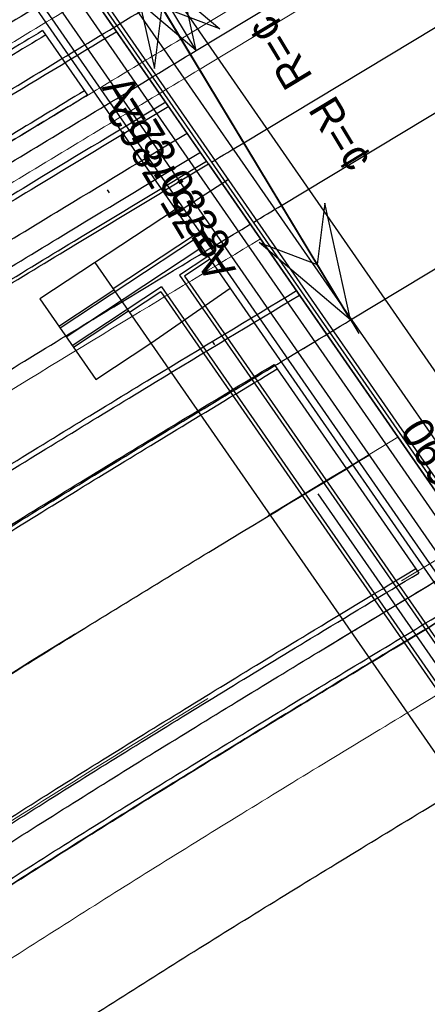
# Model space of a CAD drawing. Header units: metres. Extents: x 3458045 to 3462392, y 5482308 to 5484762.
# Tile 174 of 256: x 3459772 to 3459784, y 5483688 to 5483716. Entities that reach past the tile are written whole.
import ezdxf
from ezdxf.enums import TextEntityAlignment as Align

# ---------------------------------------------------------------- set-up
doc = ezdxf.new("R2010")
doc.units = ezdxf.units.M
for name, pattern in [('AUSGEZOGEN', [2, 1, 1]), ('GETRENNT', [31.75, 12.7, -6.35, 0, -6.35, 0, -6.35]), ('VERDECKT', [9.525, 6.35, -3.175]), ('VERDECKT2', [4.7625, 3.175, -1.5875])]:
    doc.linetypes.add(name, pattern=pattern)
doc.layers.get('0').update_dxf_attribs({"linetype": 'CONTINUOUS'})
for name, color, linetype in [('SP_ACHSE_6522', 7, 'CONTINUOUS'), ('SP_ACHSE_6721', 7, 'CONTINUOUS'), ('SP_ACHSE_6731', 7, 'CONTINUOUS'), ('SP_ACHSE_8559', 7, 'CONTINUOUS'), ('SP_ACHSE_8901', 7, 'CONTINUOUS'), ('SP_ACHSE_8911', 7, 'CONTINUOUS'), ('SP_AXIS', 7, 'CONTINUOUS'), ('SP_BW5xx-BrückenB44', 7, 'CONTINUOUS'), ('SP_Tunnelwand_L7+8', 2, 'VERDECKT2'), ('SP_Vb_Planung', 10, 'CONTINUOUS'), ('T__AXIS', 3, 'CONTINUOUS')]:
    doc.layers.add(name, color=color, linetype=linetype)
doc.styles.add('K_ISOCP', font='k_isocp.shx')
doc.linetypes.add('EISENBAHN', pattern='A,0.15,[130,ltypeshp.shx,S=0.25,R=0,X=0,Y=0],0.15', length=0.3)

# ---------------------------------------------------------------- blocks, each defined once
blk = doc.blocks.new('kmr_li')
at = {"color": 1, "linetype": 'Continuous'}
blk.add_line((0, 0), (0, 3.5714), dxfattribs=at)
at = {"color": 1}
for p, q in [((0, 0), (-0.3062, 0.9075)), ((-0.3062, 0.9075), (0, 0.5188)), ((0, 0), (0.3062, 0.9075)), ((0.3062, 0.9075), (0, 0.5188))]:
    blk.add_line(p, q, dxfattribs=at)
at = {"color": 1, "linetype": 'Continuous', "style": 'K_ISOCP'}
blk.add_attdef('STATION', text='', height=1, rotation=270.00006, dxfattribs=at).set_placement((0, 4.404), align=Align.MIDDLE_RIGHT)
blk.add_attdef('PARAOL', text='', height=1, rotation=270.00006, dxfattribs=at).set_placement((0.5, 1), align=Align.BOTTOM_RIGHT)
blk.add_attdef('PARAUL', text='', height=1, rotation=270.00006, dxfattribs=at).set_placement((-0.5, 1), align=Align.TOP_RIGHT)
blk = doc.blocks.new('kmr_re')
at = {"color": 1}
for p, q in [((0, 0), (-0.306221, -0.907473)), ((0, 0), (0.306221, -0.907473)), ((-0.306221, -0.907473), (0, -0.51875)), ((0.306221, -0.907473), (0, -0.51875))]:
    blk.add_line(p, q, dxfattribs=at)
at = {"color": 1, "linetype": 'Continuous'}
blk.add_line((0, 0), (0, -3.57143), dxfattribs=at)
at = {"color": 1, "linetype": 'Continuous', "style": 'K_ISOCP'}
blk.add_attdef('PARAUL', text='', height=1, rotation=270.0000584, dxfattribs=at).set_placement((-0.5, -1), align=Align.TOP_LEFT)
blk.add_attdef('PARAOL', text='', height=1, rotation=270.0000584, dxfattribs=at).set_placement((0.5, -1), align=Align.BOTTOM_LEFT)
blk.add_attdef('STATION', text='', height=1, rotation=270.0000584, dxfattribs=at).set_placement((0, -3.57143), align=Align.MIDDLE_LEFT)

msp = doc.modelspace()

# ---------------------------------------------------------------- linework, layer by layer
at = {"layer": 'SP_ACHSE_6522'}
msp.add_lwpolyline([(3459690.7881, 5483531.9132, -0.2377022), (3459686.1518, 5483610.9287, -0.0061985), (3459687.0669, 5483612.9743, -0.0121933), (3459689.202, 5483617.3074, -0.0105958), (3459691.5324, 5483621.5387, -0.0089985), (3459694.0269, 5483625.6756, -0.0074011), (3459696.6557, 5483629.7285, -0.0058038), (3459699.3906, 5483633.7106, -0.0926184), (3459762.8248, 5483695.6159, -0.000188), (3459762.9764, 5483695.717, -0.0049276), (3459767.5685, 5483698.7086, -0.0035197), (3459772.2105, 5483701.6223, -0.0021118), (3459776.885, 5483704.4835, -0.0007039), (3459781.5756, 5483707.3183), (3459851.7814, 5483749.6586)], format="xyb", dxfattribs=at)
at = {"layer": 'SP_ACHSE_6721'}
msp.add_lwpolyline([(3459679.7641, 5483534.8411, -0.2153203), (3459678.2508, 5483614.3812, -0.0091566), (3459679.763, 5483617.7339, -0.0118607), (3459682.128, 5483622.4365, -0.0103948), (3459684.7, 5483627.0294, -0.0089289), (3459687.4477, 5483631.5195, -0.0074631), (3459690.341, 5483635.9173, -0.0059973), (3459693.3517, 5483640.2356, -0.0909405), (3459758.1619, 5483702.9627, -0.0001847), (3459758.3163, 5483703.0655, -0.0048411), (3459762.9923, 5483706.1077, -0.0034579), (3459767.7182, 5483709.072, -0.0020747), (3459772.4766, 5483711.9837, -0.0006916), (3459777.2511, 5483714.8692), (3459883.1578, 5483778.7402)], format="xyb", dxfattribs=at)
at = {"layer": 'SP_ACHSE_6731'}
msp.add_lwpolyline([(3459881.431, 5483781.605), (3459775.3544, 5483717.6418, 0.0006868), (3459770.5464, 5483714.7367, 0.0020604), (3459765.7545, 5483711.8051, 0.003434), (3459760.995, 5483708.8211, 0.0048076), (3459756.2855, 5483705.7591, 0.0001835), (3459756.13, 5483705.6556, 0.0917105), (3459689.9388, 5483641.4448, 0.005897), (3459686.9574, 5483637.1459, 0.0073719), (3459684.0911, 5483632.7695, 0.0088469), (3459681.3683, 5483628.3025, 0.0103219), (3459678.8188, 5483623.7345, 0.011797), (3459676.4739, 5483619.0584, 0.0045035), (3459675.7031, 5483617.3858, 0.2228231), (3459677.0437, 5483532.3132, 0.0025401)], format="xyb", dxfattribs=at)
at = {"layer": 'SP_ACHSE_8559'}
msp.add_lwpolyline([(3459696.9548, 5483536.2327, -0.2344318), (3459692.8953, 5483607.6275, -0.0063737), (3459693.7491, 5483609.5568, -0.0124985), (3459695.7467, 5483613.6421, -0.0108016), (3459697.9326, 5483617.63, -0.0091049), (3459700.2755, 5483621.5278, -0.0074082), (3459702.7459, 5483625.3463, -0.0057115), (3459705.3156, 5483629.0986, -0.0928262), (3459766.845, 5483689.2823, -0.0001911), (3459766.9943, 5483689.382, -0.005006), (3459771.5129, 5483692.3293, -0.0035757), (3459776.0813, 5483695.1986, -0.0021454), (3459780.6824, 5483698.0155, -0.0007151), (3459785.2995, 5483700.806), (3459855.6534, 5483743.2356)], format="xyb", dxfattribs=at)
at = {"layer": 'SP_ACHSE_8901'}
msp.add_lwpolyline([(3459478.4179, 5483881.5975), (3459663.5917, 5483703.287, -0.0763528), (3459773.4733, 5483559.3038, -0.0026415)], format="xyb", dxfattribs=at)
at = {"layer": 'SP_ACHSE_8911'}
msp.add_lwpolyline([(3459777.2173, 5483559.7474, 0.0769413), (3459666.0197, 5483705.8087), (3459480.8452, 5483884.1198, 0.0146052)], format="xyb", dxfattribs=at)
at = {"layer": 'SP_AXIS'}
for points in [[(3459777.2173, 5483559.7474, 0.0769413), (3459666.0197, 5483705.8087), (3459480.8452, 5483884.1198, 0.0146052)], [(3459478.4179, 5483881.5975), (3459663.5917, 5483703.287, -0.0763528), (3459773.4733, 5483559.3038, -0.0026415)], [(3459881.431, 5483781.605), (3459775.3544, 5483717.6418, 0.0006868), (3459770.5464, 5483714.7367, 0.0020604), (3459765.7545, 5483711.8051, 0.003434), (3459760.995, 5483708.8211, 0.0048076), (3459756.2855, 5483705.7591, 0.0001835), (3459756.13, 5483705.6556, 0.0917105), (3459689.9388, 5483641.4448, 0.005897), (3459686.9574, 5483637.1459, 0.0073719), (3459684.0911, 5483632.7695, 0.0088469), (3459681.3683, 5483628.3025, 0.0103219), (3459678.8188, 5483623.7345, 0.011797), (3459676.4739, 5483619.0584, 0.0045035), (3459675.7031, 5483617.3858, 0.2228231), (3459677.0437, 5483532.3132, 0.0025401)], [(3459679.7641, 5483534.8411, -0.2153203), (3459678.2508, 5483614.3812, -0.0091566), (3459679.763, 5483617.7339, -0.0118607), (3459682.128, 5483622.4365, -0.0103948), (3459684.7, 5483627.0294, -0.0089289), (3459687.4477, 5483631.5195, -0.0074631), (3459690.341, 5483635.9173, -0.0059973), (3459693.3517, 5483640.2356, -0.0909405), (3459758.1619, 5483702.9627, -0.0001847), (3459758.3163, 5483703.0655, -0.0048411), (3459762.9923, 5483706.1077, -0.0034579), (3459767.7182, 5483709.072, -0.0020747), (3459772.4766, 5483711.9837, -0.0006916), (3459777.2511, 5483714.8692), (3459883.1578, 5483778.7402)], [(3459690.7881, 5483531.9132, -0.2377022), (3459686.1518, 5483610.9287, -0.0061985), (3459687.0669, 5483612.9743, -0.0121933), (3459689.202, 5483617.3074, -0.0105958), (3459691.5324, 5483621.5387, -0.0089985), (3459694.0269, 5483625.6756, -0.0074011), (3459696.6557, 5483629.7285, -0.0058038), (3459699.3906, 5483633.7106, -0.0926184), (3459762.8248, 5483695.6159, -0.000188), (3459762.9764, 5483695.717, -0.0049276), (3459767.5685, 5483698.7086, -0.0035197), (3459772.2105, 5483701.6223, -0.0021118), (3459776.885, 5483704.4835, -0.0007039), (3459781.5756, 5483707.3183), (3459851.7814, 5483749.6586)]]:
    msp.add_lwpolyline(points, format="xyb", dxfattribs=at)
at = {"layer": 'SP_BW5xx-BrückenB44', "color": 96}
for p, q in [((3459760.0036, 5483737.0725), (3459788.2819, 5483696.2695)), ((3459760.0036, 5483737.0725), (3459788.2819, 5483696.2695)), ((3459760.09, 5483737.1233), (3459788.3106, 5483696.4036)), ((3459760.09, 5483737.1233), (3459788.3677, 5483696.3212)), ((3459760.09, 5483737.1233), (3459788.3677, 5483696.3212)), ((3459789.0099, 5483696.6444), (3459762.2549, 5483735.2494)), ((3459788.5168, 5483696.3026), (3459761.7618, 5483734.9076)), ((3459761.2497, 5483734.587), (3459788.0201, 5483695.9626)), ((3459777.5373, 5483711.773), (3459772.6586, 5483718.8125)), ((3459772.9467, 5483715.4298), (3459774.2024, 5483713.6181)), ((3459777.5943, 5483711.6907), (3459788.2248, 5483696.3518)), ((3459778.1538, 5483711.2554), (3459776.723, 5483710.3307)), ((3459776.6643, 5483710.4155), (3459772.8666, 5483707.9076)), ((3459777.2339, 5483709.5936), (3459773.4363, 5483707.0857)), ((3459777.177, 5483709.6758), (3459774.9227, 5483708.1871)), ((3459777.4048, 5483709.347), (3459773.6072, 5483706.8392)), ((3459777.5757, 5483709.1004), (3459776.7821, 5483708.5764)), ((3459777.6327, 5483709.0182), (3459776.9225, 5483708.5493)), ((3459774.41, 5483708.9268), (3459785.0269, 5483693.6076)), ((3459776.9225, 5483708.5493), (3459785.6756, 5483695.9194)), ((3459776.2813, 5483708.2457), (3459773.778, 5483706.5926)), ((3459775.9765, 5483706.6666), (3459778.1965, 5483708.2052)), ((3459776.2813, 5483708.2457), (3459785.9721, 5483694.2627)), ((3459774.9455, 5483708.1542), (3459773.4021, 5483707.1351)), ((3459776.2548, 5483708.1083), (3459775.3784, 5483707.5296)), ((3459776.2548, 5483708.1083), (3459785.8899, 5483694.2057)), ((3459775.3556, 5483707.5625), (3459773.8122, 5483706.5433)), ((3459779.4335, 5483706.0701), (3459783.4857, 5483700.223))]:
    msp.add_line(p, q, dxfattribs=at)
at = {"layer": 'SP_BW5xx-BrückenB44', "color": 96, "ltscale": 0.3}
for p, q in [((3459789.0099, 5483696.6444), (3459762.2549, 5483735.2494)), ((3459788.5168, 5483696.3026), (3459761.7618, 5483734.9076))]:
    msp.add_line(p, q, dxfattribs=at)
at = {"layer": 'SP_BW5xx-BrückenB44', "color": 96, "linetype": 'GETRENNT', "ltscale": 0.8}
msp.add_line((3459786.4519, 5483694.097), (3459773.4839, 5483712.8087), dxfattribs=at)
at = {"layer": 'SP_BW5xx-BrückenB44', "color": 96}
for points in [[(3459777.6801, 5483711.7424, -0.0001349), (3459778.5826, 5483712.2864), (3459848.786, 5483754.6252)], [(3459778.8502, 5483710.0541, -0.0001183), (3459779.6405, 5483710.5305), (3459849.8447, 5483752.8698)], [(3459670.9622, 5483613.4256, -0.0093683), (3459672.4307, 5483616.9924, -0.0051343), (3459673.3121, 5483618.968, -0.011674), (3459675.6552, 5483623.7737, -0.0103411), (3459678.2331, 5483628.5189, -0.0090081), (3459681.0184, 5483633.2039, -0.0076752), (3459683.9854, 5483637.8357, -0.0063424), (3459687.1093, 5483642.424, -0.0936983), (3459752.3685, 5483706.2064, -0.0004892), (3459752.7734, 5483706.4753, -0.0047607), (3459757.3797, 5483709.4614, -0.0034005), (3459762.0812, 5483712.4014, -0.0020403), (3459766.858, 5483715.3167, -0.0006801), (3459771.6944, 5483718.2324), (3459772.6586, 5483718.8125)], [(3459671.2403, 5483613.3132, -0.0093772), (3459672.706, 5483616.873, -0.0051343), (3459673.5848, 5483618.8429, -0.011674), (3459675.9217, 5483623.6359, -0.0103411), (3459678.4937, 5483628.3703, -0.0090081), (3459681.2734, 5483633.046, -0.0076752), (3459684.2355, 5483637.67, -0.0063424), (3459687.3551, 5483642.252, -0.0936983), (3459752.5347, 5483705.9567, -0.0004892), (3459752.9391, 5483706.2252, -0.0047607), (3459757.5405, 5483709.2081, -0.0034005), (3459762.2385, 5483712.146, -0.0020403), (3459767.0132, 5483715.06, -0.0006801), (3459771.8489, 5483717.9753), (3459772.8298, 5483718.5654)], [(3459773.5686, 5483717.4994, 0.0004908), (3459770.1317, 5483715.4208, 0.0020604), (3459765.3342, 5483712.4858, 0.003434), (3459760.5654, 5483709.496, 0.0048076), (3459755.843, 5483706.4256, 0.0001835), (3459755.6867, 5483706.3216, 0.0918169), (3459689.2245, 5483641.8206, 0.0059411), (3459686.205, 5483637.462, 0.0074015), (3459683.3002, 5483633.0203, 0.0088619), (3459680.5389, 5483628.4825, 0.0103224), (3459677.9516, 5483623.8381, 0.0117829), (3459675.5699, 5483619.0799, 0.005959), (3459674.5446, 5483616.8334, 0.0080538), (3459673.2779, 5483613.8381, 0.0080538)], [(3459773.6543, 5483717.3758, 0.000492), (3459770.2095, 5483715.2925, 0.0020604), (3459765.413, 5483712.3582, 0.003434), (3459760.646, 5483709.3694, 0.0048076), (3459755.926, 5483706.3006, 0.0001835), (3459755.7698, 5483706.1967, 0.0918169), (3459689.3468, 5483641.7338, 0.0059411), (3459686.3293, 5483637.3781, 0.0074015), (3459683.4269, 5483632.94, 0.0088619), (3459680.6684, 5483628.4068, 0.0103224), (3459678.0841, 5483623.7678, 0.0117829), (3459675.7056, 5483619.0159, 0.005959), (3459674.6817, 5483616.7728, 0.0080538), (3459673.417, 5483613.7819, 0.0080538)], [(3459775.0241, 5483715.3993, 0.0005105), (3459771.4535, 5483713.2401, 0.0020604), (3459766.6739, 5483710.3161, 0.003434), (3459761.9348, 5483707.3449, 0.0048076), (3459757.2535, 5483704.3012, 0.0001835), (3459757.0997, 5483704.1989, 0.0918169), (3459691.3039, 5483640.3447, 0.0059411), (3459688.3182, 5483636.0349, 0.0074015), (3459685.4547, 5483631.6563, 0.0088619), (3459682.7405, 5483627.1957, 0.0103224), (3459680.2043, 5483622.6433, 0.0117829), (3459677.8765, 5483617.9926, 0.005959), (3459676.8768, 5483615.8023, 0.0080538), (3459675.6422, 5483612.8829, 0.0106779)], [(3459772.9467, 5483715.4298, 0.0002949), (3459770.8833, 5483714.1808, 0.0020604), (3459766.096, 5483711.2521, 0.003434), (3459761.3441, 5483708.2728, 0.0048076), (3459756.645, 5483705.2176, 0.0001835), (3459756.4901, 5483705.1146, 0.0128401), (3459745.8697, 5483697.6445, 0.0059411)], [(3459773.0324, 5483715.3063, 0.0002961), (3459770.9611, 5483714.0525, 0.0020604), (3459766.1748, 5483711.1244, 0.003434), (3459761.4247, 5483708.1463, 0.0048076), (3459756.728, 5483705.0926, 0.0001835), (3459756.5732, 5483704.9897, 0.0118521), (3459746.7621, 5483698.1178, 0.0059411)], [(3459774.1167, 5483713.7416, 0.0003106), (3459771.9459, 5483712.4277, 0.0020604), (3459767.173, 5483709.5078, 0.003434), (3459762.445, 5483706.5435, 0.0048076), (3459757.7789, 5483703.5097, 0.0001835), (3459757.6261, 5483703.4081, 0.0118628), (3459747.88, 5483696.5814, 0.0059411)], [(3459776.3939, 5483713.4228, 0.0005291), (3459772.6975, 5483711.1877, 0.0020604), (3459767.9347, 5483708.274, 0.003434), (3459763.2236, 5483705.3203, 0.0048076), (3459758.581, 5483702.3017, 0.0001835), (3459758.4295, 5483702.201, 0.0918169), (3459693.261, 5483638.9556, 0.0059411), (3459690.3072, 5483634.6917, 0.0074015), (3459687.4825, 5483630.3726, 0.0088619), (3459684.8125, 5483625.9847, 0.0103224), (3459682.3246, 5483621.5189, 0.0117829), (3459680.0474, 5483616.9692, 0.005959), (3459679.0718, 5483614.8319, 0.0080538), (3459677.8675, 5483611.9838, 0.0080538)], [(3459774.2024, 5483713.6181, 0.0003117), (3459772.0237, 5483712.2994, 0.0020604), (3459767.2518, 5483709.3801, 0.003434), (3459762.5255, 5483706.4169, 0.0048076), (3459757.8619, 5483703.3848, 0.0001835), (3459757.7092, 5483703.2832, 0.0128613), (3459747.1642, 5483695.8655, 0.0059411)], [(3459776.4795, 5483713.2993, 0.0005303), (3459772.7753, 5483711.0594, 0.0020604), (3459768.0135, 5483708.1464, 0.003434), (3459763.3042, 5483705.1937, 0.0048076), (3459758.6639, 5483702.1768, 0.0001835), (3459758.5127, 5483702.0762, 0.0918169), (3459693.3834, 5483638.8687, 0.0059411), (3459690.4315, 5483634.6078, 0.0074015), (3459687.6093, 5483630.2924, 0.0088619), (3459684.942, 5483625.909, 0.0103224), (3459682.4571, 5483621.4486, 0.0117829), (3459680.1831, 5483616.9053, 0.005959), (3459679.209, 5483614.7712, 0.0080538), (3459678.0065, 5483611.9276, 0.0080538)], [(3459678.7393, 5483610.9305, -0.007755), (3459679.8644, 5483613.6474, -0.0061985), (3459680.8492, 5483615.8488, -0.0121933), (3459683.1332, 5483620.484, -0.0105958), (3459685.6036, 5483624.9697, -0.0089985), (3459688.2254, 5483629.3177, -0.0074011), (3459690.9645, 5483633.5407, -0.0058038), (3459693.7895, 5483637.6539, -0.0926184), (3459759.0223, 5483701.3136, -0.000188), (3459759.1782, 5483701.4175, -0.0049276), (3459763.8861, 5483704.4846, -0.0035197), (3459768.6098, 5483707.4496, -0.0021118), (3459773.3337, 5483710.341, -0.0005477), (3459776.995, 5483712.5554, -0.0005477)], [(3459679.1229, 5483610.1284, -0.0093602), (3459680.461, 5483613.3894, -0.0061985), (3459681.4392, 5483615.5761, -0.0121933), (3459683.709, 5483620.1826, -0.0105958), (3459686.1662, 5483624.6441, -0.0089985), (3459688.7759, 5483628.9721, -0.0074011), (3459691.5046, 5483633.179, -0.0058038), (3459694.321, 5483637.2798, -0.0926184), (3459759.3832, 5483700.7729, -0.000188), (3459759.5386, 5483700.8766, -0.0049276), (3459764.2355, 5483703.9366, -0.0035197), (3459768.9514, 5483706.8966, -0.0021118), (3459773.6706, 5483709.7852, -0.0005529), (3459777.366, 5483712.0201)], [(3459679.401, 5483610.016, -0.0093709), (3459680.7364, 5483613.2704, -0.0061985), (3459681.7115, 5483615.4502, -0.0121933), (3459683.9748, 5483620.0435, -0.0105958), (3459686.4259, 5483624.4938, -0.0089985), (3459689.03, 5483628.8126, -0.0074011), (3459691.7538, 5483633.012, -0.0058038), (3459694.5663, 5483637.1071, -0.0926184), (3459759.5497, 5483700.5234, -0.000188), (3459759.705, 5483700.6269, -0.0049276), (3459764.3968, 5483703.6836, -0.0035197), (3459769.1091, 5483706.6414, -0.0021118), (3459773.8262, 5483709.5286, -0.0005554), (3459777.5373, 5483711.773)], [(3459679.7129, 5483610.5372, -0.0077743), (3459680.8282, 5483613.2307, -0.0061985), (3459681.8022, 5483615.4082, -0.0121933), (3459684.0634, 5483619.9971, -0.0105958), (3459686.5124, 5483624.4438, -0.0089985), (3459689.1147, 5483628.7594, -0.0074011), (3459691.8369, 5483632.9564, -0.0058038), (3459694.6481, 5483637.0495, -0.0926184), (3459759.6052, 5483700.4402, -0.000188), (3459759.7604, 5483700.5437, -0.0049276), (3459764.4505, 5483703.5993, -0.0035197), (3459769.1617, 5483706.5563, -0.0021118), (3459773.878, 5483709.4431, -0.0005562), (3459777.5943, 5483711.6907, -0.0005562)], [(3459681.6136, 5483609.7692, -0.0078132), (3459682.7098, 5483612.4171, -0.0061985), (3459683.663, 5483614.548, -0.0121933), (3459685.8797, 5483619.0464, -0.0105958), (3459688.2867, 5483623.417, -0.0089985), (3459690.8509, 5483627.6694, -0.0074011), (3459693.5401, 5483631.8155, -0.0058038), (3459696.3243, 5483635.8694, -0.0926184), (3459760.7432, 5483698.7351, -0.000188), (3459760.8971, 5483698.8377, -0.0049276), (3459765.5526, 5483701.8707, -0.0035197), (3459770.2393, 5483704.8124, -0.0021118), (3459774.9408, 5483707.6902, -0.0005728), (3459778.7644, 5483710.0024)], [(3459692.0439, 5483605.5551, -0.0069627), (3459692.8953, 5483607.6275, -0.0063737), (3459693.7491, 5483609.5568, -0.0124985), (3459695.7467, 5483613.6421, -0.0108016), (3459697.9326, 5483617.63, -0.0091049), (3459700.2755, 5483621.5278, -0.0074082), (3459702.7459, 5483625.3463, -0.0057105), (3459705.3156, 5483629.0986, -0.0928267), (3459766.845, 5483689.2823, -0.0001911), (3459766.9943, 5483689.382, -0.005006), (3459771.5129, 5483692.3293, -0.0035757), (3459776.0813, 5483695.1986, -0.0021454), (3459780.6824, 5483698.0155, -0.0006975), (3459785.1855, 5483700.7373)], [(3459696.9813, 5483603.5603, -0.0071059), (3459697.7921, 5483605.5354, -0.0063737), (3459698.5907, 5483607.34, -0.0124985), (3459700.4705, 5483611.184, -0.0108016), (3459702.5458, 5483614.9702, -0.0091049), (3459704.7888, 5483618.7019, -0.0074082), (3459707.1734, 5483622.3878, -0.0057106), (3459709.6744, 5483626.0398, -0.0928281), (3459769.8042, 5483684.8552, -0.0001911), (3459769.9501, 5483684.9527, -0.005006), (3459774.3772, 5483687.8403, -0.0035757), (3459778.8812, 5483690.6691, -0.0021454), (3459783.4433, 5483693.4622, -0.0007151), (3459788.0474, 5483696.2448), (3459788.2248, 5483696.3518)]]:
    msp.add_lwpolyline(points, format="xyb", dxfattribs=at)
at = {"layer": 'SP_BW5xx-BrückenB44', "color": 96, "ltscale": 0.3}
msp.add_lwpolyline([(3459791.9244, 5483689.3635), (3459757.4754, 5483739.0702)], dxfattribs=at)
at = {"layer": 'SP_BW5xx-BrückenB44', "color": 96}
for points in [[(3459789.914, 5483697.271), (3459763.159, 5483735.876), (3459760.3457, 5483733.9604), (3459771.0282, 5483718.5475)], [(3459761.3689, 5483734.4152), (3459760.6249, 5483733.9086), (3459787.1666, 5483695.6141), (3459787.9068, 5483696.1261)], [(3459776.6644, 5483710.4156), (3459787.116, 5483695.336), (3459789.914, 5483697.271)], [(3459776.7821, 5483708.5764), (3459785.5934, 5483695.8625), (3459786.3755, 5483696.4045)], [(3459772.8666, 5483707.9076), (3459774.4332, 5483705.6474), (3459775.9765, 5483706.6666)]]:
    msp.add_lwpolyline(points, dxfattribs=at)
at = {"layer": 'SP_BW5xx-BrückenB44', "color": 96, "ltscale": 0.5}
msp.add_lwpolyline([(3459771.0282, 5483718.5475), (3459776.6644, 5483710.4156)], dxfattribs=at)
at = {"layer": 'SP_BW5xx-BrückenB44', "color": 96, "linetype": 'VERDECKT', "lineweight": 13, "ltscale": 2, "flags": 128}
for points in [[(3459682.0772, 5483609.5819, -0.007823), (3459683.1687, 5483612.2186, -0.0061985), (3459684.1169, 5483614.3381, -0.0121933), (3459686.3226, 5483618.8146, -0.0105958), (3459688.7195, 5483623.1665, -0.0089985), (3459691.2743, 5483627.4036, -0.0074011), (3459693.9555, 5483631.5372, -0.0058038), (3459696.7332, 5483635.5815, -0.0926184), (3459761.0207, 5483698.3192, -0.000188), (3459761.1743, 5483698.4216, -0.0049276), (3459765.8214, 5483701.4491, -0.0035197), (3459770.5021, 5483704.3871, -0.0021118), (3459775.2001, 5483707.2626, -0.0005769), (3459779.0498, 5483709.5906)], [(3459685.0906, 5483608.3644, -0.0078891), (3459686.1518, 5483610.9287, -0.0061985), (3459687.0669, 5483612.9744, -0.0121933), (3459689.202, 5483617.3074, -0.0105958), (3459691.5324, 5483621.5387, -0.0089985), (3459694.0269, 5483625.6756, -0.0074011), (3459696.6557, 5483629.7285, -0.0058038), (3459699.3906, 5483633.7106, -0.0926184), (3459762.8248, 5483695.6159, -0.000188), (3459762.9764, 5483695.717, -0.0049276), (3459767.5685, 5483698.7086, -0.0035197), (3459772.2105, 5483701.6223, -0.0021118), (3459776.885, 5483704.4835, -0.0006033), (3459780.9048, 5483706.914)], [(3459688.3358, 5483607.0533, -0.0079658), (3459689.3643, 5483609.5396, -0.0061985), (3459690.2438, 5483611.5056, -0.0121933), (3459692.3029, 5483615.6842, -0.0105958), (3459694.5618, 5483619.7856, -0.0089985), (3459696.9911, 5483623.8146, -0.0074011), (3459699.5636, 5483627.7806, -0.0058038), (3459702.2525, 5483631.6958, -0.0926184), (3459764.7677, 5483692.7047, -0.000188), (3459764.9171, 5483692.8043, -0.0049276), (3459769.45, 5483695.7574, -0.0035197), (3459774.0503, 5483698.6448, -0.0021118), (3459778.6996, 5483701.4906, -0.0006319), (3459782.9025, 5483704.0315)], [(3459691.5803, 5483605.7424, -0.0069502), (3459692.4355, 5483607.8239, -0.0063737), (3459693.2944, 5483609.7649, -0.0124985), (3459695.3032, 5483613.8729, -0.0108016), (3459697.4994, 5483617.8797, -0.0091049), (3459699.8517, 5483621.7932, -0.0074082), (3459702.3301, 5483625.6241, -0.0057097), (3459704.9063, 5483629.3858, -0.0928259), (3459766.5672, 5483689.698, -0.0001911), (3459766.7168, 5483689.7979, -0.005006), (3459771.2439, 5483692.7508, -0.0035757), (3459775.8184, 5483695.6239, -0.0021454), (3459780.4232, 5483698.4431, -0.0006933), (3459784.9001, 5483701.1491)]]:
    msp.add_lwpolyline(points, format="xyb", dxfattribs=at)
at = {"layer": 'SP_BW5xx-BrückenB44', "color": 96, "flags": 128}
for points in [[(3459683.9519, 5483609.5255, -0.0049426), (3459684.6304, 5483611.1583, -0.0063737), (3459685.5773, 5483613.2982, -0.0124985), (3459687.774, 5483617.7906, -0.0108016), (3459690.1465, 5483622.1191, -0.0091049), (3459692.658, 5483626.2975, -0.0074082), (3459695.2731, 5483630.3395, -0.0057105), (3459697.9588, 5483634.2612, -0.0928243), (3459761.8506, 5483696.7543, -0.0001911), (3459762.0056, 5483696.8578, -0.005006), (3459766.6784, 5483699.9058, -0.0035757), (3459771.3557, 5483702.8435, -0.0021454), (3459776.0226, 5483705.7006, -0.0006218), (3459780.0556, 5483708.1392, -0.0005392)], [(3459684.091, 5483609.4693, -0.0049426), (3459684.7684, 5483611.0994, -0.0063737), (3459685.7137, 5483613.2357, -0.0124985), (3459687.9071, 5483617.7214, -0.0108016), (3459690.2765, 5483622.0442, -0.0091049), (3459692.7852, 5483626.2179, -0.0074082), (3459695.3978, 5483630.2561, -0.0057105), (3459698.0816, 5483634.1751, -0.0928243), (3459761.9339, 5483696.6296, -0.0001911), (3459762.0888, 5483696.733, -0.005006), (3459766.7591, 5483699.7793, -0.0035757), (3459771.4346, 5483702.7159, -0.0021454), (3459776.1003, 5483705.5724, -0.000623), (3459780.1413, 5483708.0157, -0.0003996)], [(3459685.6955, 5483609.9536, -0.0019591), (3459685.9639, 5483610.5887, -0.0063737), (3459686.8957, 5483612.6946, -0.0124985), (3459689.0603, 5483617.1214, -0.0108016), (3459691.4027, 5483621.3948, -0.0091049), (3459693.887, 5483625.528, -0.0074082), (3459696.4787, 5483629.5339, -0.0057105), (3459699.1457, 5483633.4283, -0.0928243), (3459762.6564, 5483695.5488, -0.0001911), (3459762.8104, 5483695.6517, -0.005006), (3459767.4584, 5483698.6834, -0.0035757), (3459772.1181, 5483701.6101, -0.0021454), (3459776.7744, 5483704.4608, -0.0004104), (3459779.4335, 5483706.0701)], [(3459753.7488, 5483689.1135, -0.0113877), (3459762.7397, 5483695.4241, -0.0001911), (3459762.8937, 5483695.5269, -0.005006), (3459767.539, 5483698.557, -0.0035757), (3459772.197, 5483701.4825, -0.0021454), (3459776.8521, 5483704.3325, -0.0004116), (3459779.5191, 5483705.9466)], [(3459688.5878, 5483607.6525, -0.0049426), (3459689.2284, 5483609.1941, -0.0063737), (3459690.1235, 5483611.2167, -0.0124985), (3459692.2095, 5483615.4827, -0.0108016), (3459694.4781, 5483619.6217, -0.0091049), (3459696.8958, 5483623.644, -0.0074082), (3459699.4304, 5483627.5616, -0.0057105), (3459702.0516, 5483631.3891, -0.0928243), (3459764.6291, 5483692.5974, -0.0001911), (3459764.7809, 5483692.6988, -0.005006), (3459769.3679, 5483695.6908, -0.0035757), (3459773.9847, 5483698.5904, -0.0021454), (3459778.615, 5483701.4252, -0.0005392), (3459782.1029, 5483703.535, -0.0005392)], [(3459692.279, 5483607.2936, -0.0016974), (3459692.493, 5483607.7994, -0.0063737), (3459693.3513, 5483609.7389, -0.0124985), (3459695.3586, 5483613.8441, -0.0108016), (3459697.5536, 5483617.8485, -0.0091049), (3459699.9047, 5483621.76, -0.0074082), (3459702.3821, 5483625.5893, -0.0057105), (3459704.9575, 5483629.3499, -0.0928243), (3459766.6019, 5483689.646, -0.0001911), (3459766.7515, 5483689.7459, -0.005006), (3459771.2775, 5483692.6981, -0.0035757), (3459775.8513, 5483695.5708, -0.0021454), (3459780.4556, 5483698.3896, -0.0004694), (3459783.4857, 5483700.223)], [(3459757.804, 5483683.6548, -0.0113569), (3459766.5186, 5483689.7707, -0.0001911), (3459766.6682, 5483689.8707, -0.005006), (3459771.1968, 5483692.8246, -0.0035757), (3459775.7724, 5483695.6984, -0.0021454), (3459780.3778, 5483698.5179, -0.0004681), (3459783.4001, 5483700.3466)], [(3459693.0847, 5483605.8357, -0.0049426), (3459693.6885, 5483607.2887, -0.0063737), (3459694.5333, 5483609.1977, -0.0124985), (3459696.5119, 5483613.244, -0.0108016), (3459698.6798, 5483617.1992, -0.0091049), (3459701.0065, 5483621.0701, -0.0074082), (3459703.463, 5483624.8671, -0.0057105), (3459706.0216, 5483628.6032, -0.0928243), (3459767.3243, 5483688.5653, -0.0001911), (3459767.4731, 5483688.6646, -0.005006), (3459771.9768, 5483691.6022, -0.0035757), (3459776.5348, 5483694.465, -0.0021454), (3459781.1296, 5483697.278, -0.0007048), (3459785.6778, 5483700.027, -0.0004802)], [(3459693.2238, 5483605.7795, -0.0049426), (3459693.8264, 5483607.2298, -0.0063737), (3459694.6697, 5483609.1353, -0.0124985), (3459696.6449, 5483613.1747, -0.0108016), (3459698.8097, 5483617.1243, -0.0091049), (3459701.1337, 5483620.9905, -0.0074082), (3459703.5877, 5483624.7838, -0.0057105), (3459706.1444, 5483628.517, -0.0928243), (3459767.4077, 5483688.4405, -0.0001911), (3459767.5563, 5483688.5398, -0.005006), (3459772.0575, 5483691.4758, -0.0035757), (3459776.6137, 5483694.3374, -0.0021454), (3459781.2074, 5483697.1497, -0.0007061), (3459785.7634, 5483699.9035, -0.0005392)]]:
    msp.add_lwpolyline(points, format="xyb", dxfattribs=at)
at = {"layer": 'SP_BW5xx-BrückenB44', "color": 96, "lineweight": 13}
for points in [[(3459692.9711, 5483605.1805, -0.0069881), (3459693.8149, 5483607.2346, -0.0063737), (3459694.6583, 5483609.1405, -0.0124985), (3459696.6338, 5483613.1805, -0.0108016), (3459698.7989, 5483617.1305, -0.0091049), (3459701.1231, 5483620.9971, -0.0074082), (3459703.5773, 5483624.7907, -0.0057105), (3459706.1342, 5483628.5242, -0.0928267), (3459767.4008, 5483688.4509, -0.0001911), (3459767.5494, 5483688.5502, -0.005006), (3459772.0508, 5483691.4863, -0.0035757), (3459776.6071, 5483694.348, -0.0021454), (3459781.2009, 5483697.1604, -0.000706), (3459785.7563, 5483699.9138)], [(3459694.5937, 5483604.5249, -0.0070342), (3459695.4242, 5483606.5471, -0.0063737), (3459696.2494, 5483608.412, -0.0124985), (3459698.1862, 5483612.3727, -0.0108016), (3459700.315, 5483616.2564, -0.0091049), (3459702.6063, 5483620.0684, -0.0074082), (3459705.0324, 5483623.8184, -0.0057105), (3459707.5667, 5483627.519, -0.0928267), (3459768.3733, 5483686.996, -0.0001911), (3459768.5208, 5483687.0946, -0.005006), (3459772.9921, 5483690.011, -0.0035757), (3459777.5273, 5483692.8594, -0.0021454), (3459782.1082, 5483695.664, -0.0007151), (3459786.7186, 5483698.4505), (3459786.7551, 5483698.4725)]]:
    msp.add_lwpolyline(points, format="xyb", dxfattribs=at)
at = {"layer": 'SP_Tunnelwand_L7+8'}
msp.add_lwpolyline([(3459773.8543, 5483437.9507, -0.0048267), (3459774.0272, 5483438.9405, -0.0102194), (3459774.5464, 5483441.4524, -0.0072994), (3459775.1587, 5483443.9673, -0.0043796), (3459775.8353, 5483446.4883, -0.0014599), (3459776.5472, 5483449.0221), (3459786.6178, 5483484.6011, 0.0010135), (3459787.6513, 5483488.2711, 0.0030406), (3459788.6592, 5483491.9652, 0.0050678), (3459789.6109, 5483495.6897, 0.0070949), (3459790.475, 5483499.4509, 0.0091222), (3459791.2196, 5483503.2528, 0.0111495), (3459791.8118, 5483507.0966, 0.0096243), (3459792.134, 5483509.9866, 0.0966281), (3459789.3676, 5483537.2118, 0.005752), (3459788.8587, 5483538.8251, 0.0123927), (3459787.5017, 5483542.6324, 0.0104385), (3459785.9782, 5483546.3594, 0.0084844), (3459784.3208, 5483550.013, 0.0065303), (3459782.5607, 5483553.6022, 0.0045764), (3459780.7281, 5483557.1386, 0.0026224), (3459778.8515, 5483560.6355, 0.0769413), (3459667.3099, 5483707.1486), (3459482.1353, 5483885.4597, 0.0146052)], format="xyb", dxfattribs=at)
at = {"layer": 'SP_Vb_Planung', "linetype": 'AUSGEZOGEN', "lineweight": 13, "ltscale": 13}
for points in [[(3459777.6566, 5483559.9861, 0.0769413), (3459666.3666, 5483706.1689), (3459481.192, 5483884.48, 0.0146052)], [(3459776.7779, 5483559.5086, 0.0769413), (3459665.6729, 5483705.4486), (3459480.4984, 5483883.7597, 0.0146052)], [(3459478.7647, 5483881.9576), (3459663.9385, 5483703.6472, -0.0763528), (3459773.9123, 5483559.5433, -0.0026415)], [(3459478.0711, 5483881.2373), (3459663.2449, 5483702.9268, -0.0763528), (3459773.0344, 5483559.0643, -0.0026415)], [(3459881.1728, 5483782.0332), (3459775.0962, 5483718.07, 0.0006868), (3459770.2872, 5483715.1643, 0.0020604), (3459765.4918, 5483712.2306, 0.003434), (3459760.7265, 5483709.2429, 0.0048076), (3459756.0089, 5483706.1756, 0.0001835), (3459755.8529, 5483706.0719, 0.0917105), (3459689.5312, 5483641.7344, 0.005897), (3459686.5432, 5483637.426, 0.0073719), (3459683.6688, 5483633.0373, 0.0088469), (3459680.9369, 5483628.5552, 0.0103219), (3459678.3773, 5483623.9691, 0.011797), (3459676.0217, 5483619.2719, 0.0045035), (3459675.2472, 5483617.5909, 0.2228231), (3459676.5944, 5483532.0938, 0.0025401)], [(3459881.6892, 5483781.1768), (3459775.6126, 5483717.2137, 0.0006868), (3459770.8056, 5483714.3091, 0.0020604), (3459766.0171, 5483711.3797, 0.003434), (3459761.2635, 5483708.3993, 0.0048076), (3459756.5621, 5483705.3425, 0.0001835), (3459756.407, 5483705.2394, 0.0917105), (3459690.3464, 5483641.1552, 0.005897), (3459687.3716, 5483636.8658, 0.0073719), (3459684.5134, 5483632.5018, 0.0088469), (3459681.7998, 5483628.0499, 0.0103219), (3459679.2604, 5483623.4999, 0.011797), (3459676.926, 5483618.8448, 0.0045035), (3459676.1591, 5483617.1806, 0.2228231), (3459677.493, 5483532.5326, 0.0025401)], [(3459679.3124, 5483534.6267, -0.2153203), (3459677.7913, 5483614.5783, -0.0091566), (3459679.311, 5483617.9478, -0.0118607), (3459681.6868, 5483622.6717, -0.0103948), (3459684.269, 5483627.2827, -0.0089289), (3459687.0259, 5483631.7881, -0.0074631), (3459689.9274, 5483636.1983, -0.0059973), (3459692.945, 5483640.5264, -0.0909405), (3459757.8847, 5483703.3788, -0.0001847), (3459758.0394, 5483703.4818, -0.0048411), (3459762.7237, 5483706.5294, -0.0034579), (3459767.4554, 5483709.4974, -0.0020747), (3459772.2174, 5483712.4113, -0.0006916), (3459776.993, 5483715.2974), (3459882.8996, 5483779.1684)], [(3459680.2158, 5483535.0556, -0.2153203), (3459678.7103, 5483614.1841, -0.0091566), (3459680.2149, 5483617.52, -0.0118607), (3459682.5693, 5483622.2013, -0.0103948), (3459685.1311, 5483626.7761, -0.0089289), (3459687.8694, 5483631.251, -0.0074631), (3459690.7546, 5483635.6362, -0.0059973), (3459693.7584, 5483639.9447, -0.0909405), (3459758.4392, 5483702.5466, -0.0001847), (3459758.5932, 5483702.6491, -0.0048411), (3459763.2609, 5483705.686, -0.0034579), (3459767.9809, 5483708.6466, -0.0020747), (3459772.7358, 5483711.5562, -0.0006916), (3459777.5091, 5483714.4409), (3459883.416, 5483778.3121)]]:
    msp.add_lwpolyline(points, format="xyb", dxfattribs=at)
at = {"layer": 'SP_Vb_Planung', "linetype": 'EISENBAHN', "lineweight": 13, "ltscale": 13}
for points in [[(3459777.2173, 5483559.7474, 0.0769413), (3459666.0197, 5483705.8087), (3459480.8452, 5483884.1198, 0.0146052)], [(3459478.4179, 5483881.5975), (3459663.5917, 5483703.287, -0.0763528), (3459773.4733, 5483559.3038, -0.0026415)], [(3459881.431, 5483781.605), (3459775.3544, 5483717.6418, 0.0006868), (3459770.5464, 5483714.7367, 0.0020604), (3459765.7545, 5483711.8051, 0.003434), (3459760.995, 5483708.8211, 0.0048076), (3459756.2855, 5483705.7591, 0.0001835), (3459756.13, 5483705.6556, 0.0917105), (3459689.9388, 5483641.4448, 0.005897), (3459686.9574, 5483637.1459, 0.0073719), (3459684.0911, 5483632.7695, 0.0088469), (3459681.3683, 5483628.3025, 0.0103219), (3459678.8188, 5483623.7345, 0.011797), (3459676.4739, 5483619.0584, 0.0045035), (3459675.7031, 5483617.3858, 0.2228231), (3459677.0437, 5483532.3132, 0.0025401)], [(3459679.7641, 5483534.8411, -0.2153203), (3459678.2508, 5483614.3812, -0.0091566), (3459679.763, 5483617.7339, -0.0118607), (3459682.128, 5483622.4365, -0.0103948), (3459684.7, 5483627.0294, -0.0089289), (3459687.4477, 5483631.5195, -0.0074631), (3459690.341, 5483635.9173, -0.0059973), (3459693.3517, 5483640.2356, -0.0909405), (3459758.1619, 5483702.9627, -0.0001847), (3459758.3163, 5483703.0655, -0.0048411), (3459762.9923, 5483706.1077, -0.0034579), (3459767.7182, 5483709.072, -0.0020747), (3459772.4766, 5483711.9837, -0.0006916), (3459777.2511, 5483714.8692), (3459883.1578, 5483778.7402)]]:
    msp.add_lwpolyline(points, format="xyb", dxfattribs=at)
at = {"layer": 'T__AXIS'}
for points in [[(3459775.7464, 5483558.7883, 0.0770008), (3459664.8059, 5483704.5483), (3459479.6324, 5483882.859, 0.0145947)], [(3459678.2644, 5483533.918, -0.2160712), (3459676.6775, 5483615.1548, -0.0091087), (3459678.2113, 5483618.5482, -0.011808), (3459680.6089, 5483623.3083, -0.0103602), (3459683.2152, 5483627.9576, -0.0089125), (3459685.9988, 5483632.5031, -0.0074648), (3459688.9298, 5483636.9551, -0.0060172), (3459691.9798, 5483641.3264, -0.0905782), (3459756.9676, 5483704.2661, -0.0005795), (3459757.4596, 5483704.5937, -0.0047821), (3459762.1946, 5483707.6716, -0.0034158), (3459766.9794, 5483710.6714, -0.0020495), (3459771.7968, 5483713.6187, -0.0006832), (3459776.6302, 5483716.5397), (3459882.2544, 5483780.2402)]]:
    msp.add_lwpolyline(points, format="xyb", dxfattribs=at)

# ---------------------------------------------------------------- block references
at = {"layer": 'SP_AXIS', "color": 0}
ref = msp.add_blockref('kmr_li', (3459777.2511, 5483714.8692), dxfattribs=dict(at, xscale=3.500000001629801, yscale=3.500000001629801, zscale=3.500000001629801, rotation=31.09367207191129))
ref.add_attrib('STATION', '0+713.5300', dxfattribs={"layer": '0', "color": 1, "linetype": 'Continuous', "height": 0.875, "rotation": 301.09373, "style": 'K_ISOCP'}).set_placement((3459769.2906, 5483728.0687), align=Align.MIDDLE_RIGHT)
ref.add_attrib('PARAOL', 'R=¢', dxfattribs={"layer": '0', "color": 1, "linetype": 'Continuous', "height": 0.875, "rotation": 301.09373, "style": 'K_ISOCP'}).set_placement((3459776.9421, 5483718.7701), align=Align.BOTTOM_RIGHT)
ref.add_attrib('PARAUL', 'A=75.0000', dxfattribs={"layer": '0', "color": 1, "linetype": 'Continuous', "height": 0.875, "rotation": 301.09373, "style": 'K_ISOCP'}).set_placement((3459773.945, 5483716.9625), align=Align.TOP_RIGHT)
ref = msp.add_blockref('kmr_li', (3459781.5756, 5483707.3183), dxfattribs=dict(at, xscale=3.500000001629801, yscale=3.500000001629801, zscale=3.500000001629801, rotation=31.09366293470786))
ref.add_attrib('STATION', '2+171.0520', dxfattribs={"layer": '0', "color": 1, "linetype": 'Continuous', "height": 0.875, "rotation": 301.09372, "style": 'K_ISOCP'}).set_placement((3459773.6151, 5483720.5179), align=Align.MIDDLE_RIGHT)
ref.add_attrib('PARAOL', 'R=¢', dxfattribs={"layer": '0', "color": 1, "linetype": 'Continuous', "height": 0.875, "rotation": 301.09372, "style": 'K_ISOCP'}).set_placement((3459781.2666, 5483711.2192), align=Align.BOTTOM_RIGHT)
ref.add_attrib('PARAUL', 'A=73.0338', dxfattribs={"layer": '0', "color": 1, "linetype": 'Continuous', "height": 0.875, "rotation": 301.09372, "style": 'K_ISOCP'}).set_placement((3459778.2695, 5483709.4117), align=Align.TOP_RIGHT)
ref = msp.add_blockref('kmr_li', (3459775.3544, 5483717.6418), dxfattribs=dict(at, xscale=3.5000000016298, yscale=3.5000000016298, zscale=3.5000000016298, rotation=211.0895658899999))
ref.add_attrib('STATION', '0+123.8690', dxfattribs={"layer": '0', "color": 1, "linetype": 'Continuous', "height": 0.875, "rotation": 121.08962, "style": 'K_ISOCP'}).set_placement((3459783.3139, 5483704.4418), align=Align.MIDDLE_RIGHT)
ref.add_attrib('PARAOL', 'A=75.7862', dxfattribs={"layer": '0', "color": 1, "linetype": 'Continuous', "height": 0.875, "rotation": 121.08962, "style": 'K_ISOCP'}).set_placement((3459775.6631, 5483713.7409), align=Align.BOTTOM_RIGHT)
ref.add_attrib('PARAUL', 'R=¢', dxfattribs={"layer": '0', "color": 1, "linetype": 'Continuous', "height": 0.875, "rotation": 121.08962, "style": 'K_ISOCP'}).set_placement((3459778.6604, 5483715.5482), align=Align.TOP_RIGHT)
ref = msp.add_blockref('kmr_re', (3459762.8248, 5483695.6159), dxfattribs=dict(at, xscale=3.500000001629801, yscale=3.500000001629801, zscale=3.500000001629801, rotation=33.71803758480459))
ref.add_attrib('STATION', '2+148.9470', dxfattribs={"layer": '0', "color": 1, "linetype": 'Continuous', "height": 0.875, "rotation": 303.7181, "style": 'K_ISOCP'}).set_placement((3459769.7636, 5483685.2187), align=Align.MIDDLE_LEFT)
ref.add_attrib('PARAOL', 'A=73.0338', dxfattribs={"layer": '0', "color": 1, "linetype": 'Continuous', "height": 0.875, "rotation": 303.7181, "style": 'K_ISOCP'}).set_placement((3459766.2233, 5483693.6761), align=Align.BOTTOM_LEFT)
ref.add_attrib('PARAUL', 'R=241.3000', dxfattribs={"layer": '0', "color": 1, "linetype": 'Continuous', "height": 0.875, "rotation": 303.7181, "style": 'K_ISOCP'}).set_placement((3459763.3121, 5483691.7332), align=Align.TOP_LEFT)

doc.saveas('drawing.dxf')
